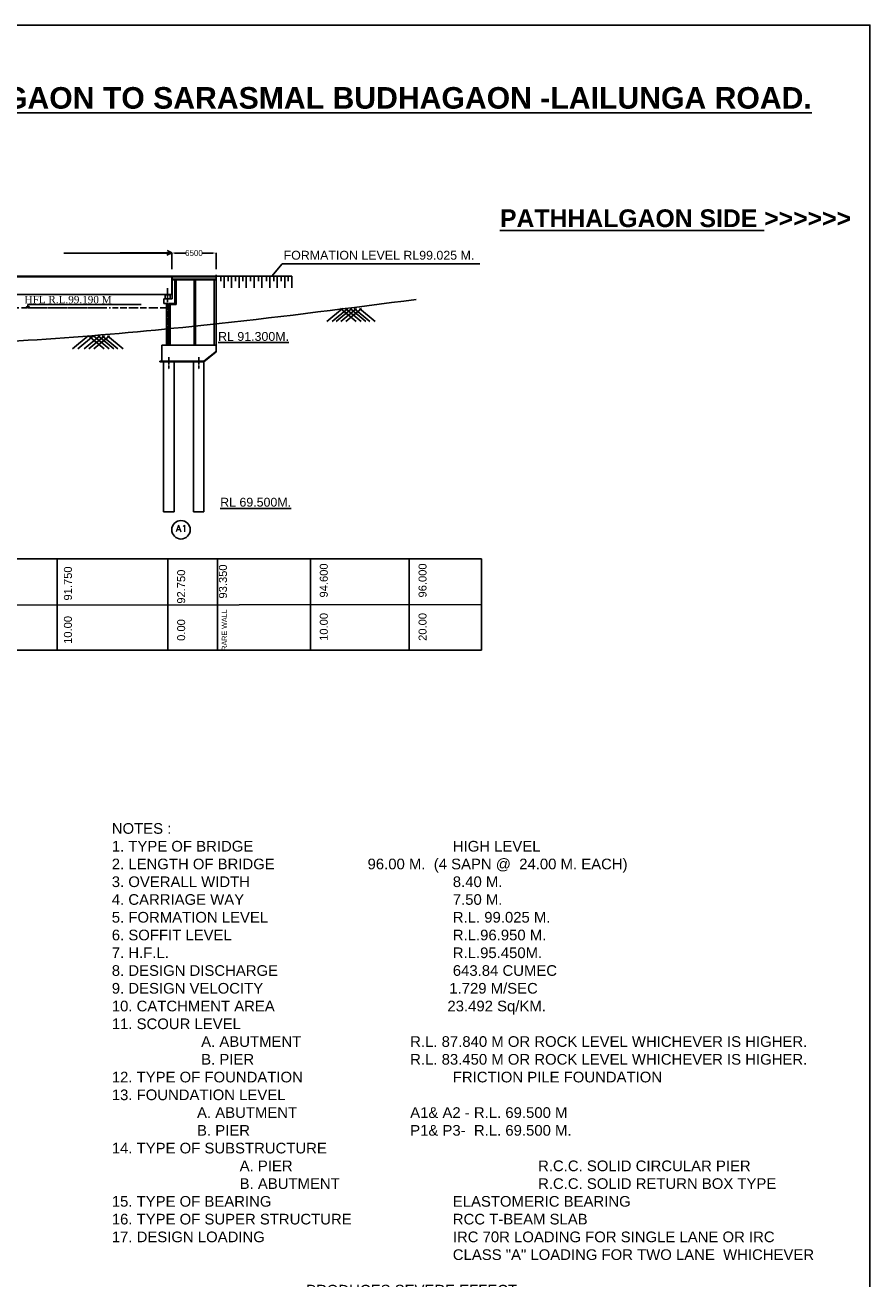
# Model space of a CAD drawing. Extents: x 629217 to 1787843, y 512199 to 1583660.
# Tile 10 of 10: x 859099 to 1007735, y 670880 to 891582. Entities that reach past the tile are written whole.
import ezdxf

# ---------------------------------------------------------------- set-up
doc = ezdxf.new("R2010")
doc.units = ezdxf.units.MI
doc.header["$MEASUREMENT"] = 0
doc.linetypes.add('BORDER2', pattern=[0.875, 0.25, -0.125, 0.25, -0.125, 0, -0.125])
doc.linetypes.add('CENTER2', pattern=[1.125, 0.75, -0.125, 0.125, -0.125])
doc.layers.add('GROUND_LVL', color=114, linetype='Continuous')
doc.layers.add('TEXT', color=3, linetype='Continuous')
doc.layers.add('STR', color=7, linetype='Continuous', lineweight=25)
doc.styles.add('ROMANT', font='romant.shx')
doc.styles.get("Standard").update_dxf_attribs({"font": 'arial.ttf', "height": 500})
doc.dimstyles.get("Standard").update_dxf_attribs({"dimscale": 0.507, "dimtxt": 500, "dimasz": 1000, "dimexe": 50, "dimexo": 25, "dimgap": 0.09, "dimtad": 0, "dimtoh": 1, "dimdec": 0, "dimzin": 0, "dimdsep": 46, "dimtxsty": 'Standard', "dimcen": 0.09, "dimclrd": 256, "dimclre": 256, "dimadec": 0, "dimazin": 0, "dimtfac": 1, "dimtdec": 0, "dimtix": 1, "dimtofl": 0, "dimtmove": 0, "dimatfit": 0, "dimfxl": 50, "dimtolj": 1, "dimtzin": 0, "dimlwd": -1, "dimlwe": -1, "dimarcsym": 0})

# ---------------------------------------------------------------- blocks, each defined once
blk = doc.blocks.new('*D146')
at = {"ltscale": 0.5, "transparency": 16777216}
for p, q in [((884904, 848620), (884904, 851479)), ((885411, 851453), (887311, 851453)), ((892200, 851453), (890300, 851453)), ((892707, 848640), (892707, 851479))]:
    blk.add_line(p, q, dxfattribs=at)
for points in [[(885411, 851538), (885411, 851369), (884904, 851453)], [(892200, 851538), (892200, 851369), (892707, 851453)]]:
    blk.add_solid(points, dxfattribs=at)
at = {"layer": 'Defpoints', "color": 0, "ltscale": 0.5, "transparency": 16777216}
for p in [(884904, 851453), (884904, 848608), (892707, 848627)]:
    blk.add_point(p, dxfattribs=at)
at = {"color": 0, "ltscale": 0.5, "transparency": 16777216, "insert": (888805, 851453), "char_height": 500, "attachment_point": 5}
blk.add_mtext('\\A1;{\\H2x;6500}', dxfattribs=at)

msp = doc.modelspace()

# ---------------------------------------------------------------- hatches: boundary and pattern name
at = {"ltscale": 10}
h = msp.add_hatch(dxfattribs=at)
h.set_pattern_fill('GRAVEL', color=0, scale=800, style=0)
h.set_pattern_definition([(311.9872, (1630633.06, 4662.425), (6399.9985857, -7200.0010733), [107.6288, -10655.2704]), (355.0303, (1630705.062, 4582.425), (-9600.0008412, 799.9930456), [184.6944, -18284.74]), (47.4896, (1630889.06, 4566.425), (-7999.9925747, -8800.006939), [130.2304, -12892.8256]), (272.7263, (1631201.062, 4366.425), (-799.9968142, 16000.000236), [168.1904, -16650.8464]), (247.1663, (1631209.062, 4198.425), (4000.0079243, 9599.9971294), [164.924, -16327.4984]), (182.7263, (1631145.062, 4046.425), (16000.000236, 799.9968142), [168.1904, -16650.8464]), (142.3058, (1630977.062, 4038.425), (10400.0058765, -7999.9923241), [222.4232, -22019.8792]), (107.7447, (1630801.062, 4174.425), (-5600.0086102, 17599.996985), [209.9904, -20789.0568]), (58.5704, (1630737.062, 4374.425), (6400.0065873, 10399.9960292), [168.76, -16707.2584]), (4.7636, (1630825.06, 4518.425), (-8800.000757, -799.993226), [192.6656, -9440.6104]), (317.6026, (1631017.062, 4534.425), (9600.00588086, -8799.9936656), [249.1584, -24666.7]), (41.1859, (1630409.06, 4358.425), (5600.0023574, 4799.9978507), [85.0408, -8419.0752]), (8.5308, (1630473.062, 4414.425), (-10399.9986279, -1600.006328), [161.7896, -16017.2088]), (315, (1630633.06, 4438.4), (9e-14, -800.00025), [113.1368, -1018.2336]), (336.8014, (1630689.06, 4534.42), (-3999.999785, 1600.00106), [60.9264, -6031.692]), (248.1986, (1630745.06, 4510.42), (799.999928, 2400.000218), [86.1624, -4221.9696]), (149.0362, (1630713.06, 4430.42), (-2399.998418, 1600.001987), [139.9432, -4524.8184]), (18.4349, (1630593.06, 4502.42), (-1600.00035, -799.99872), [101.1928, -2428.6296]), (163.6105, (1631209.06, 4510.425), (-8000.0017587, 2399.9941679), [141.76, -14034.276]), (109.6538, (1631073.06, 4550.425), (3199.996198, -8800.0017085), [118.9288, -11773.9264]), (246.8014, (1630593.06, 4662.42), (1600.00106, 3999.999785), [121.852, -5970.7664]), (196.3895, (1630545.06, 4550.425), (8000.0017587, 2399.9941679), [141.76, -14034.276]), (200.556, (1631209.06, 4014.425), (4000.001476, 1599.996797), [136.704, -6698.4992]), (245.2249, (1631081.06, 3966.425), (3999.9937514, 8800.0027375), [114.5424, -11339.7144]), (113.1986, (1630585.06, 3862.42), (-1600.00106, 3999.999785), [121.852, -5970.7664]), (162.646, (1630537.06, 3974.425), (10400.0016153, -3199.9956018), [134.1048, -13276.3392]), (110.556, (1630977.06, 3862.425), (1599.996797, -4000.001476), [68.352, -6766.8512]), (78.6901, (1630633.06, 3862.42), (799.998106, 3200.000602), [40.792, -4038.4232]), (14.0362, (1630641.06, 3902.42), (-2400.000437, -799.998446), [164.924, -3133.56]), (353.991, (1630801.062, 3942.425), (-7999.9998007, 799.999454), [152.84, -15131.1384]), (236.3099, (1630713.06, 4358.42), (800.001068, 1599.999646), [115.3776, -2769.0632]), (186.8428, (1630649.062, 4262.425), (-13599.9994924, -1600.0063983), [201.4352, -19942.0504]), (119.0546, (1630449.06, 4238.425), (3200.000022, -5600.0003077), [82.3648, -8154.1392]), (90, (1630409.1, 4310.4), (800, 800), [48, -752]), (59.7436, (1630817.06, 3966.425), (-3199.9959094, -5600.0019647), [111.1392, -11002.816]), (131.9872, (1630873.06, 4062.425), (-6399.9985857, 7200.0010733), [215.2576, -10547.6416]), (180, (1630729.1, 4222.4), (-800, 800), [208, -592]), (214.6952, (1630521.06, 4222.425), (7999.9954072, 5600.0068877), [126.4912, -12522.6192]), (285.9454, (1630417.06, 4150.42), (799.999911, -3200.000101), [116.4816, -5707.6064]), (332.354, (1630449.062, 4038.425), (15199.9966457, -8000.0061705), [189.652, -18775.5792]), (4.5739, (1630617.062, 3950.425), (10400.00044665, 799.9958409), [200.6392, -19863.2592])])
edge = h.paths.add_edge_path()
edge.add_line((885425.6, 845924.9), (885425.6, 846759.9))
edge.add_line((885425.6, 846759.9), (885678.1, 846759.9))
edge.add_line((885678.1, 846759.9), (885678.1, 845797.4))
edge.add_line((885678.1, 845797.4), (885678.1, 842382.4))
edge.add_line((885678.1, 842382.4), (884637.1, 842382.4))
edge.add_line((884637.1, 842382.4), (884634.4, 841603.2))
edge.add_spline(control_points=[(884634.4, 841603.2), (884547.1, 841600.7), (884459.8, 841598.2), (884372.6, 841595.6)], knot_values=[48171.1161033, 48171.1161033, 48171.1161033, 48171.1161033, 48433.08393625, 48433.08393625, 48433.08393625, 48433.08393625], degree=3, periodic=0)
edge.add_line((884372.6, 841595.6), (884372.6, 842594.7))
edge.add_line((884372.6, 842594.7), (885425.6, 842594.7))
edge.add_line((885425.6, 842594.7), (885425.6, 845924.9))
h.paths.add_polyline_path([(884368.2, 841294.4), (884633.3, 841294.4), (884634.4, 841603.2), (884633.3, 841603.1), (884632.3, 841603.1), (884631.3, 841603.1), (884630.3, 841603.1), (884629.2, 841603), (884628.2, 841603), (884627.2, 841603), (884626.2, 841602.9), (884625.2, 841602.9), (884624.1, 841602.9), (884623.1, 841602.8), (884622.1, 841602.8), (884621.1, 841602.8), (884620, 841602.8), (884619, 841602.7), (884618, 841602.7), (884617, 841602.7), (884616, 841602.6), (884614.9, 841602.6), (884613.9, 841602.6), (884612.9, 841602.6), (884611.9, 841602.5), (884610.8, 841602.5), (884609.8, 841602.5), (884608.8, 841602.4), (884607.8, 841602.4), (884606.7, 841602.4), (884605.7, 841602.3), (884604.7, 841602.3), (884603.7, 841602.3), (884602.7, 841602.3), (884601.6, 841602.2), (884600.6, 841602.2), (884599.6, 841602.2), (884598.6, 841602.1), (884597.5, 841602.1), (884596.5, 841602.1), (884595.5, 841602.1), (884594.5, 841602), (884593.5, 841602), (884592.4, 841602), (884591.4, 841601.9), (884590.4, 841601.9), (884589.4, 841601.9), (884588.3, 841601.8), (884587.3, 841601.8), (884586.3, 841601.8), (884585.3, 841601.8), (884584.2, 841601.7), (884583.2, 841601.7), (884582.2, 841601.7), (884581.2, 841601.6), (884580.2, 841601.6), (884579.1, 841601.6), (884578.1, 841601.6), (884577.1, 841601.5), (884576.1, 841601.5), (884575, 841601.5), (884574, 841601.4), (884573, 841601.4), (884572, 841601.4), (884571, 841601.4), (884569.9, 841601.3), (884568.9, 841601.3), (884567.9, 841601.3), (884566.9, 841601.2), (884565.8, 841601.2), (884564.8, 841601.2), (884563.8, 841601.1), (884562.8, 841601.1), (884561.8, 841601.1), (884560.7, 841601.1), (884559.7, 841601), (884558.7, 841601), (884557.7, 841601), (884556.6, 841600.9), (884555.6, 841600.9), (884554.6, 841600.9), (884553.6, 841600.9), (884552.5, 841600.8), (884551.5, 841600.8), (884550.5, 841600.8), (884549.5, 841600.7), (884548.5, 841600.7), (884547.4, 841600.7), (884546.4, 841600.6), (884545.4, 841600.6), (884544.4, 841600.6), (884543.3, 841600.6), (884542.3, 841600.5), (884541.3, 841600.5), (884540.3, 841600.5), (884539.3, 841600.4), (884538.2, 841600.4), (884537.2, 841600.4), (884536.2, 841600.4), (884535.2, 841600.3), (884534.1, 841600.3), (884533.1, 841600.3), (884532.1, 841600.2), (884531.1, 841600.2), (884530.1, 841600.2), (884529, 841600.1), (884528, 841600.1), (884527, 841600.1), (884526, 841600.1), (884524.9, 841600), (884523.9, 841600), (884522.9, 841600), (884521.9, 841599.9), (884520.8, 841599.9), (884519.8, 841599.9), (884518.8, 841599.9), (884517.8, 841599.8), (884516.8, 841599.8), (884515.7, 841599.8), (884514.7, 841599.7), (884513.7, 841599.7), (884512.7, 841599.7), (884511.6, 841599.6), (884510.6, 841599.6), (884509.6, 841599.6), (884508.6, 841599.6), (884507.6, 841599.5), (884506.5, 841599.5), (884505.5, 841599.5), (884504.5, 841599.4), (884503.5, 841599.4), (884502.4, 841599.4), (884501.4, 841599.4), (884500.4, 841599.3), (884499.4, 841599.3), (884498.3, 841599.3), (884497.3, 841599.2), (884496.3, 841599.2), (884495.3, 841599.2), (884494.3, 841599.1), (884493.2, 841599.1), (884492.2, 841599.1), (884491.2, 841599.1), (884490.2, 841599), (884489.1, 841599), (884488.1, 841599), (884487.1, 841598.9), (884486.1, 841598.9), (884485.1, 841598.9), (884484, 841598.9), (884483, 841598.8), (884482, 841598.8), (884481, 841598.8), (884479.9, 841598.7), (884478.9, 841598.7), (884477.9, 841598.7), (884476.9, 841598.6), (884475.9, 841598.6), (884474.8, 841598.6), (884473.8, 841598.6), (884472.8, 841598.5), (884471.8, 841598.5), (884470.7, 841598.5), (884469.7, 841598.4), (884468.7, 841598.4), (884467.7, 841598.4), (884466.6, 841598.3), (884465.6, 841598.3), (884464.6, 841598.3), (884463.6, 841598.3), (884462.6, 841598.2), (884461.5, 841598.2), (884460.5, 841598.2), (884459.5, 841598.1), (884458.5, 841598.1), (884457.4, 841598.1), (884456.4, 841598.1), (884455.4, 841598), (884454.4, 841598), (884453.4, 841598), (884452.3, 841597.9), (884451.3, 841597.9), (884450.3, 841597.9), (884449.3, 841597.8), (884448.2, 841597.8), (884447.2, 841597.8), (884446.2, 841597.8), (884445.2, 841597.7), (884444.1, 841597.7), (884443.1, 841597.7), (884442.1, 841597.6), (884441.1, 841597.6), (884440.1, 841597.6), (884439, 841597.6), (884438, 841597.5), (884437, 841597.5), (884436, 841597.5), (884434.9, 841597.4), (884433.9, 841597.4), (884432.9, 841597.4), (884431.9, 841597.3), (884430.9, 841597.3), (884429.8, 841597.3), (884428.8, 841597.3), (884427.8, 841597.2), (884426.8, 841597.2), (884425.7, 841597.2), (884424.7, 841597.1), (884423.7, 841597.1), (884422.7, 841597.1), (884421.7, 841597.1), (884420.6, 841597), (884419.6, 841597), (884418.6, 841597), (884417.6, 841596.9), (884416.5, 841596.9), (884415.5, 841596.9), (884414.5, 841596.8), (884413.5, 841596.8), (884412.4, 841596.8), (884411.4, 841596.8), (884410.4, 841596.7), (884409.4, 841596.7), (884408.4, 841596.7), (884407.3, 841596.6), (884406.3, 841596.6), (884405.3, 841596.6), (884404.3, 841596.6), (884403.2, 841596.5), (884402.2, 841596.5), (884401.2, 841596.5), (884400.2, 841596.4), (884399.2, 841596.4), (884398.1, 841596.4), (884397.1, 841596.3), (884396.1, 841596.3), (884395.1, 841596.3), (884394, 841596.3), (884393, 841596.2), (884392, 841596.2), (884391, 841596.2), (884390, 841596.1), (884388.9, 841596.1), (884387.9, 841596.1), (884386.9, 841596), (884385.9, 841596), (884384.8, 841596), (884383.8, 841596), (884382.8, 841595.9), (884381.8, 841595.9), (884380.7, 841595.9), (884379.7, 841595.8), (884378.7, 841595.8), (884377.7, 841595.8), (884376.7, 841595.8), (884375.6, 841595.7), (884374.6, 841595.7), (884373.6, 841595.7), (884372.6, 841595.6), (884372.6, 841595.6), (884372.5, 841595.6), (884372.5, 841595.6), (884372.5, 841595.6), (884372.5, 841595.6), (884372.5, 841595.6), (884372.5, 841595.6), (884372.5, 841595.6), (884372.4, 841595.6), (884372.4, 841595.6), (884372.4, 841595.6), (884372.4, 841595.6), (884372.4, 841595.6), (884372.4, 841595.6), (884372.4, 841595.6), (884372.3, 841595.6), (884372.3, 841595.6), (884372.3, 841595.6), (884372.3, 841595.6), (884372.3, 841595.6), (884372.3, 841595.6), (884372.3, 841595.6), (884372.3, 841595.6), (884372.2, 841595.6), (884372.2, 841595.6), (884372.2, 841595.6), (884372.2, 841595.6), (884372.2, 841595.6), (884372.2, 841595.6), (884372.2, 841595.6), (884372.1, 841595.6), (884372.1, 841595.6), (884372.1, 841595.6), (884372.1, 841595.6), (884372.1, 841595.6), (884372.1, 841595.6), (884372.1, 841595.6), (884372.1, 841595.6), (884372, 841595.6), (884372, 841595.6), (884372, 841595.6), (884372, 841595.6), (884372, 841595.6), (884372, 841595.6), (884372, 841595.6), (884372, 841595.6), (884371.9, 841595.6), (884371.9, 841595.6), (884371.9, 841595.6), (884371.9, 841595.6), (884371.9, 841595.6), (884371.9, 841595.6), (884371.8, 841595.6), (884371.8, 841595.6), (884371.8, 841595.6), (884371.8, 841595.6), (884371.8, 841595.6), (884371.8, 841595.6), (884371.8, 841595.6), (884371.7, 841595.6), (884371.7, 841595.6), (884371.7, 841595.6), (884371.7, 841595.6), (884371.7, 841595.6), (884371.7, 841595.6), (884371.7, 841595.6), (884371.7, 841595.6), (884371.6, 841595.6), (884371.6, 841595.6), (884371.6, 841595.6), (884371.6, 841595.6), (884371.6, 841595.6), (884371.6, 841595.6), (884371.6, 841595.6), (884371.6, 841595.6), (884371.5, 841595.6), (884371.5, 841595.6), (884371.5, 841595.6), (884371.5, 841595.6), (884371.5, 841595.6), (884371.5, 841595.6), (884371.5, 841595.6), (884371.4, 841595.6), (884371.4, 841595.6), (884371.4, 841595.6), (884371.4, 841595.6), (884371.4, 841595.6), (884371.4, 841595.6), (884371.4, 841595.6), (884371.3, 841595.6), (884371.3, 841595.6), (884371.3, 841595.6), (884371.3, 841595.6), (884371.3, 841595.6), (884371.3, 841595.6), (884371.2, 841595.6), (884371.2, 841595.6), (884371.2, 841595.6), (884371.2, 841595.6), (884371.2, 841595.6), (884371.2, 841595.6), (884371.2, 841595.6), (884371.1, 841595.6), (884371.1, 841595.6), (884371.1, 841595.6), (884371.1, 841595.6), (884371.1, 841595.6), (884371.1, 841595.6), (884371.1, 841595.6), (884371, 841595.6), (884371, 841595.6), (884371, 841595.6), (884371, 841595.6), (884371, 841595.6), (884371, 841595.6), (884370.9, 841595.6), (884370.9, 841595.6), (884370.9, 841595.6), (884370.9, 841595.6), (884370.9, 841595.6), (884370.9, 841595.6), (884370.9, 841595.6), (884370.8, 841595.6), (884370.8, 841595.6), (884370.8, 841595.6), (884370.8, 841595.6), (884370.8, 841595.6), (884370.8, 841595.6), (884370.8, 841595.6), (884370.8, 841595.6), (884370.7, 841595.6), (884370.7, 841595.6), (884370.7, 841595.6), (884370.7, 841595.6), (884370.7, 841595.6), (884370.7, 841595.6), (884370.7, 841595.6), (884370.7, 841595.6), (884370.6, 841595.6), (884370.6, 841595.6), (884370.6, 841595.6), (884370.6, 841595.6), (884370.6, 841595.6), (884370.6, 841595.6), (884370.5, 841595.6), (884370.5, 841595.6), (884370.5, 841595.6), (884370.5, 841595.6), (884370.5, 841595.6), (884370.5, 841595.6), (884370.5, 841595.6), (884370.5, 841595.6), (884370.4, 841595.6), (884370.4, 841595.6), (884370.4, 841595.6), (884370.4, 841595.6), (884370.4, 841595.6), (884370.4, 841595.6), (884370.4, 841595.6), (884370.3, 841595.6), (884370.3, 841595.6), (884370.3, 841595.6), (884370.3, 841595.6), (884370.3, 841595.6), (884370.3, 841595.6), (884370.3, 841595.6), (884370.3, 841595.6), (884370.2, 841595.6), (884370.2, 841595.6), (884370.2, 841595.6), (884370.2, 841595.6), (884370.2, 841595.6), (884370.2, 841595.6), (884370.2, 841595.6), (884370.1, 841595.6), (884370.1, 841595.6), (884370.1, 841595.6), (884370.1, 841595.6), (884370.1, 841595.6), (884370.1, 841595.6), (884370.1, 841595.6), (884370.1, 841595.6), (884370, 841595.6), (884370, 841595.6), (884370, 841595.6), (884370, 841595.6), (884370, 841595.6), (884370, 841595.6), (884370, 841595.6), (884370, 841595.6), (884369.9, 841595.6), (884369.9, 841595.6), (884369.9, 841595.6), (884369.9, 841595.6), (884369.9, 841595.6), (884369.9, 841595.6), (884369.8, 841595.6), (884369.8, 841595.6), (884369.8, 841595.6), (884369.8, 841595.6), (884369.8, 841595.6), (884369.8, 841595.6), (884369.8, 841595.6), (884369.7, 841595.6), (884369.7, 841595.6), (884369.7, 841595.6), (884369.7, 841595.6), (884369.7, 841595.6), (884369.7, 841595.6), (884369.7, 841595.6), (884369.6, 841595.6), (884369.6, 841595.6), (884369.6, 841595.6), (884369.6, 841595.6), (884369.6, 841595.5), (884369.6, 841595.5), (884369.6, 841595.5), (884369.5, 841595.5), (884369.5, 841595.5), (884369.5, 841595.5), (884369.5, 841595.5), (884369.5, 841595.5), (884369.5, 841595.5), (884369.5, 841595.5), (884369.5, 841595.5), (884369.4, 841595.5), (884369.4, 841595.5), (884369.4, 841595.5), (884369.4, 841595.5), (884369.4, 841595.5), (884369.4, 841595.5), (884369.4, 841595.5), (884369.4, 841595.5), (884369.3, 841595.5), (884369.3, 841595.5), (884369.3, 841595.5), (884369.3, 841595.5), (884369.3, 841595.5), (884369.3, 841595.5), (884369.3, 841595.5), (884369.2, 841595.5), (884369.2, 841595.5)])
h.paths.add_polyline_path([(884626.5, 839341.9), (884361.7, 839341.9), (884360.9, 839089.4), (884625.6, 839089.4)])
h = msp.add_hatch(dxfattribs=at)
h.set_pattern_fill('GRAVEL', color=3, scale=800, style=0)
h.set_pattern_definition([(228.0128, (576, 800), (-6399.9985857, -7200.0010733), [107.6288, -10655.2704]), (184.9697, (504, 720), (9600.0008412, 799.9930456), [184.6944, -18284.74]), (132.5104, (320, 704), (7999.9925747, -8800.006939), [130.2304, -12892.8256]), (267.2737, (8, 504), (799.9968142, 16000.000236), [168.1904, -16650.8464]), (292.8337, (0, 336), (-4000.0079243, 9599.9971294), [164.924, -16327.4984]), (357.2737, (64, 184), (-16000.000236, 799.9968142), [168.1904, -16650.8464]), (37.6942, (232, 176), (-10400.0058765, -7999.9923241), [222.4232, -22019.8792]), (72.2553, (408, 312), (5600.0086102, 17599.996985), [209.9904, -20789.0568]), (121.4296, (472, 512), (-6400.0065873, 10399.9960292), [168.76, -16707.2584]), (175.2364, (384, 656), (8800.000757, -799.993226), [192.6656, -9440.6104]), (222.3974, (192, 672), (-9600.00588086, -8799.9936656), [249.1584, -24666.7]), (138.8141, (800, 496), (-5600.0023574, 4799.9978507), [85.0408, -8419.0752]), (171.4692, (736, 552), (10399.9986279, -1600.006328), [161.7896, -16017.2088]), (225, (576, 576), (-9e-14, -800.00025), [113.1368, -1018.2336]), (203.1986, (520, 672), (3999.9997845, 1600.00106), [60.9264, -6031.692]), (291.8014, (464, 648), (-799.999928, 2400.000218), [86.1624, -4221.9696]), (30.9638, (496, 568), (2399.998418, 1600.001987), [139.9432, -4524.8184]), (161.5651, (616, 640), (1600.00035, -799.99872), [101.1928, -2428.6296]), (16.3895, (0, 648), (8000.0017587, 2399.9941679), [141.76, -14034.276]), (70.3462, (136, 688), (-3199.996198, -8800.0017085), [118.9288, -11773.9264]), (293.1986, (616, 800), (-1600.00106, 3999.9997845), [121.852, -5970.7664]), (343.6105, (664, 688), (-8000.0017587, 2399.9941679), [141.76, -14034.276]), (339.444, (0, 152), (-4000.0014756, 1599.996797), [136.704, -6698.4992]), (294.7751, (128, 104), (-3999.9937514, 8800.0027375), [114.5424, -11339.7144]), (66.8014, (624, 0), (1600.00106, 3999.9997845), [121.852, -5970.7664]), (17.354, (672, 112), (-10400.0016153, -3199.9956018), [134.1048, -13276.3392]), (69.444, (232, 0), (-1599.996797, -4000.0014756), [68.352, -6766.8512]), (101.3099, (576, 0), (-799.998106, 3200.000602), [40.792, -4038.4232]), (165.9638, (568, 40), (2400.000437, -799.998446), [164.924, -3133.56]), (186.009, (408, 80), (7999.9998007, 799.999454), [152.84, -15131.1384]), (303.6901, (496, 496), (-800.001068, 1599.999646), [115.3776, -2769.0632]), (353.1572, (560, 400), (13599.9994924, -1600.0063983), [201.4352, -19942.0504]), (60.9454, (760, 376), (-3200.000022, -5600.0003077), [82.3648, -8154.1392]), (90, (800, 448), (-800, 800), [48, -752]), (120.2564, (392, 104), (3199.9959094, -5600.0019647), [111.1392, -11002.816]), (48.0128, (336, 200), (6399.9985857, 7200.0010733), [215.2576, -10547.6416]), (0, (480, 360), (800, 800), [208, -592]), (325.3048, (688, 360), (-7999.9954072, 5600.0068877), [126.4912, -12522.6192]), (254.0546, (792, 288), (-799.999911, -3200.000101), [116.4816, -5707.6064]), (207.646, (760, 176), (-15199.9966457, -8000.0061705), [189.652, -18775.5792]), (175.4261, (592, 88), (-10400.00044665, 799.9958409), [200.6392, -19863.2592])])
h.paths.add_polyline_path([(884637.1, 842382.4), (885678.1, 842382.4), (885678.1, 845797.4), (885678.1, 846759.9), (885425.6, 846759.9), (885425.6, 845924.9), (885425.6, 842594.7), (884372.6, 842594.7), (884372.6, 839171.8), (884372.6, 835227), (884619.1, 835227), (884637.1, 835227)])

# ---------------------------------------------------------------- linework, layer by layer
at = {"color": 0, "ltscale": 0.5}
for p, q in [((884808.2, 851434.4), (865940.2, 851434.4)), ((875855.6, 851471.2), (884904.1, 851478.8)), ((875855.6, 851469.2), (884885.4, 851470.2)), ((884904.1, 851478.8), (884051.3, 851084)), ((884934.7, 851463.9), (884081.9, 851878.7)), ((884926.4, 847391.3), (832071.5, 847391.3)), ((832071.5, 847273.8), (884926.4, 847273.8)), ((884926.4, 847391.3), (869390.8, 847391.3)), ((869390.8, 847273.8), (884926.4, 847273.8)), ((884926.4, 847391.7), (875720, 847391.7)), ((875855.6, 847391.3), (884926.4, 847391.3)), ((884926.4, 847273.8), (875855.6, 847273.8)), ((876594.6, 847391.3), (884926.4, 847391.3)), ((884926.4, 847273.8), (876594.6, 847273.8)), ((892757.6, 847391.7), (881969.1, 847391.7)), ((881969.1, 847391.3), (884926.4, 847391.3)), ((884926.4, 847273.8), (881969.1, 847273.8)), ((884926.4, 847391.7), (884177.6, 847391.7)), ((884926.4, 847391.7), (884926.4, 845679.6)), ((884926.4, 845679.6), (884926.4, 844154.7)), ((892757.6, 847391.7), (884957.6, 847391.7)), ((884957.6, 845679.6), (884957.6, 847391.7)), ((884957.6, 847391.7), (892757.6, 847391.7)), ((884957.6, 847274.7), (892367.6, 847274.7)), ((884957.6, 847274.7), (892739.6, 847274.7)), ((892739.6, 846884.7), (884957.6, 846884.7)), ((888873.6, 846759.9), (884957.6, 846759.9)), ((884957.6, 843374.7), (884957.6, 845679.6)), ((884957.6, 845605), (884957.6, 845488)), ((885425.6, 845679.6), (885425.6, 845924.9)), ((885425.6, 843374.7), (885425.6, 845679.6)), ((885678.1, 845797.4), (885678.1, 842382.4)), ((892757.6, 847391.7), (888857.6, 847391.7)), ((892739.6, 846759.9), (889097.6, 846759.9)), ((891969.6, 847391.7), (892757.6, 847391.7)), ((892757.6, 847391.7), (891969.6, 847391.7)), ((892757.6, 847391.7), (891969.6, 847391.7)), ((892190.1, 846884.7), (891969.6, 846884.7)), ((892050.5, 846759.9), (891969.6, 846759.9)), ((892367.6, 846759.9), (892367.6, 835227)), ((892757.6, 847391.7), (906010.1, 847391.7)), ((893540.6, 847391.7), (893540.6, 846524.9)), ((894140.6, 847391.7), (894140.6, 845325.9)), ((894807.6, 847391.7), (894807.6, 846524.9)), ((895407.6, 847391.7), (895407.6, 845325.9)), ((896141.1, 847391.7), (896141.1, 846524.9)), ((896741.1, 847391.7), (896741.1, 845325.9)), ((897408.1, 847391.7), (897408.1, 846524.9)), ((898008.1, 847391.7), (898008.1, 845325.9)), ((898783.8, 847391.7), (898783.8, 846524.9)), ((899383.8, 847391.7), (899383.8, 845325.9)), ((900175.6, 847391.7), (900175.6, 846524.9)), ((900775.6, 847391.7), (900775.6, 845325.9)), ((901542.6, 847391.7), (901542.6, 846524.9)), ((902142.6, 847391.7), (902142.6, 845325.9)), ((902843.1, 847391.7), (902843.1, 846524.9)), ((903443.1, 847391.7), (903443.1, 845325.9)), ((904176.6, 847391.7), (904176.6, 846524.9)), ((904776.6, 847391.7), (904776.6, 845325.9)), ((905410.1, 847391.7), (905410.1, 846524.9)), ((906010.1, 847391.7), (906010.1, 845325.9)), ((869390.8, 844154.7), (872597.5, 844154.7)), ((879687.1, 844154.7), (876594.6, 844154.7)), ((881969.1, 844154.7), (877276.6, 844154.7)), ((882984.2, 844154.7), (881969.1, 844154.7)), ((884177.6, 844154.7), (882106.4, 844154.7)), ((882984.2, 844154.7), (883740.8, 844154.7)), ((884177.6, 843374.7), (883514.6, 843374.7)), ((883514.6, 843374.7), (883514.6, 842594.7)), ((883709.6, 843374.7), (884957.6, 843374.7)), ((883740.8, 844154.7), (884021.6, 844154.7)), ((883748.6, 843374.7), (883748.6, 844093.8)), ((884606.6, 844093.8), (883748.6, 844093.8)), ((883889, 844154.7), (883889, 844093.8)), ((884645.6, 844154.7), (884021.6, 844154.7)), ((884466.2, 844093.8), (884466.2, 844154.7)), ((884606.6, 843374.7), (884606.6, 844093.8)), ((884645.6, 844154.7), (884926.4, 844154.7)), ((885425.6, 842594.7), (885425.6, 843374.7)), ((892367.6, 845098), (892367.6, 844973.2)), ((883514.6, 842594.7), (883982.6, 842594.7)), ((883982.6, 835227), (883982.6, 842594.7)), ((884372.6, 839171.8), (884372.6, 842594.7)), ((884372.6, 842594.7), (885425.6, 842594.7)), ((885678.1, 842382.4), (884637.1, 842382.4)), ((884637.1, 842382.4), (884637.1, 835227)), ((884637.1, 840670.8), (884637.1, 840657.7)), ((883982.6, 835227), (883982.6, 835479.5)), ((892367.6, 835479.5), (892367.6, 835227)), ((882806.1, 832419), (886382.6, 832419)), ((886733.6, 832294.2), (882806.1, 832294.2)), ((883438.1, 832294.2), (883438.1, 805920.8)), ((885212.6, 832419), (886382.6, 832419)), ((885310.1, 832294.2), (885310.1, 805920.8)), ((888703.1, 832294.2), (888703.1, 805920.8)), ((890575.1, 832294.2), (890575.1, 805920.8))]:
    msp.add_line(p, q, dxfattribs=at)
at = {"color": 0, "ltscale": 10}
for p, q in [((892739.6, 835227), (892739.6, 847647.9)), ((885425.6, 845924.9), (885425.6, 846759.9)), ((885425.6, 845924.9), (885425.6, 842594.7)), ((885678.1, 845797.4), (885678.1, 846759.9)), ((885678.1, 842382.4), (885678.1, 845797.4)), ((886304.6, 846759.9), (886077.1, 846759.9)), ((888873.6, 846884.7), (888873.6, 835227)), ((889097.6, 835227), (889097.6, 846884.7)), ((889097.6, 846759.9), (889097.6, 835227)), ((892367.6, 847274.7), (892367.6, 847391.7)), ((892367.6, 846759.9), (892367.6, 846884.7)), ((872597.5, 844154.7), (838462.2, 844154.7)), ((884177.6, 844154.7), (838462.2, 844154.7)), ((869390.8, 844154.7), (872597.5, 844154.7)), ((875855.6, 844154.7), (884177.6, 844154.7)), ((859592, 841809.5), (859324.5, 842082.9)), ((859592, 841809.5), (859592, 842426.4)), ((859592, 842426.4), (879502.5, 842426.4)), ((859592, 841809.5), (859870.5, 842090.9)), ((885425.6, 842594.7), (884372.6, 842594.7)), ((884637.1, 841332), (884619.1, 841327.2)), ((884637.1, 842382.4), (885678.1, 842382.4)), ((883164.6, 835227), (892739.6, 835227)), ((883164.6, 832419), (883164.6, 835227)), ((884354.6, 835227), (884619.1, 835227)), ((888873.6, 835479.5), (888873.6, 835227)), ((889097.6, 835227), (889097.6, 835479.5)), ((889097.6, 835479.5), (889097.6, 835227)), ((892739.6, 835227), (892739.6, 835479.5)), ((892739.6, 834057), (892739.6, 835227)), ((882806.1, 832419), (882806.1, 832294.2)), ((886382.6, 832419), (886733.6, 832419)), ((886733.6, 832419), (890575.1, 832419)), ((890575.1, 832294.2), (886733.6, 832294.2)), ((890575.1, 832419), (892757.6, 834185.9)), ((892739.6, 834057), (890575.1, 832294.2)), ((890575.1, 832294.2), (890575.1, 832419)), ((890575.1, 811354.9), (890575.1, 832294.2)), ((883438.1, 805920.8), (885310.1, 805920.8)), ((888703.1, 805920.8), (890575.1, 805920.8))]:
    msp.add_line(p, q, dxfattribs=at)
at = {"color": 0, "linetype": 'CENTER2', "ltscale": 600}
for p in [(884177.6, 845256.4), (884177.6, 835479.5)]:
    msp.add_line(p, (884177.6, 835227), dxfattribs=at)
at = {"color": 5, "linetype": 'BORDER2', "ltscale": 4000}
for p, q in [((883982.6, 841810.9), (832071.5, 841808)), ((872597.5, 841811.3), (859593, 841810.6)), ((875855.6, 841805.4), (883982.6, 841804.9))]:
    msp.add_line(p, q, dxfattribs=at)
at = {"color": 3, "ltscale": 10}
msp.add_line((884372.6, 839171.8), (884372.6, 835227), dxfattribs=at)
at = {"color": 0, "linetype": 'CENTER2', "ltscale": 0.5}
for p, q in [((884374.1, 831019.7), (884374.1, 833155.3)), ((889639.1, 831019.7), (889639.1, 833155.3))]:
    msp.add_line(p, q, dxfattribs=at)
at = {"ltscale": 0.5}
for p, q in [((725285.2, 797602.5), (932701.5, 797605.6)), ((877204.1, 797604.8), (864724.1, 797604.6)), ((864724.1, 797604.6), (864724.1, 781532.8)), ((884191.3, 781532.8), (884191.3, 797605.3)), ((884191.3, 797604.8), (884191.3, 781532.8)), ((892940.3, 797570), (892940.3, 781498)), ((909284.9, 781532.8), (909284.9, 797605.3)), ((909284.9, 797604.8), (909284.9, 781532.8)), ((926664, 781532.8), (926664, 797605.3)), ((926664, 797604.8), (926664, 781532.8)), ((932701.5, 797605.6), (939425.5, 797605.7)), ((725285.2, 789353.3), (939425.5, 789576.2)), ((725285.2, 781532.8), (932669, 781532.8)), ((864724.1, 781532.8), (849124.1, 781532.8)), ((877204.1, 781532.8), (879838.5, 781532.8)), ((879838.5, 781532.8), (911038.5, 781532.8)), ((911038.5, 781532.8), (939425.5, 781532.8)), ((917069, 781532.8), (932669, 781532.8)), ((932669, 781532.8), (939425.5, 781532.8))]:
    msp.add_line(p, q, dxfattribs=at)
at = {"ltscale": 10}
for p, q in [((865141.3, 797604.6), (846091.3, 797604.6)), ((884191.3, 797604.8), (864724.1, 797604.6)), ((939425.5, 781532.8), (939425.5, 797605.7))]:
    msp.add_line(p, q, dxfattribs=at)
msp.add_lwpolyline([(1007734.7, 512199), (629217, 512199), (629217, 891582.5), (1007734.7, 891582.5)], close=True, dxfattribs=at)
at = {"color": 12, "ltscale": 10}
msp.add_spline([(673625.5, 844562.5), (702310.5, 838375.5), (750509, 835767), (796256.9, 834987), (841972.2, 835227), (893237.5, 839039), (927903, 843294.5)], degree=3, dxfattribs=at)
at = {"layer": 'GROUND_LVL', "color": 0, "ltscale": 0.5}
for p, q in [((914960.6, 841693), (912207.4, 839423.2)), ((915880.6, 841693), (913127.4, 839423.2)), ((916604.2, 841693), (913851.1, 839423.2)), ((914574.2, 841693), (917327.4, 839423.2)), ((917418.3, 841693), (914665.1, 839423.2)), ((915459.4, 841693), (918212.5, 839423.2)), ((918303.4, 841693), (915550.3, 839423.2)), ((916273.4, 841693), (919026.6, 839423.2)), ((916997.1, 841693), (919750.2, 839423.2)), ((917917.1, 841693), (920670.3, 839423.2)), ((870209.7, 836861.1), (867456.6, 834591.2)), ((871129.8, 836861.1), (868376.6, 834591.2)), ((872274.6, 836861.1), (869521.5, 834591.2)), ((870244.6, 836861.1), (872997.8, 834591.2)), ((873088.7, 836861.1), (870335.5, 834591.2)), ((871129.8, 836861.1), (873882.9, 834591.2)), ((873973.8, 836861.1), (871220.7, 834591.2)), ((871943.8, 836861.1), (874697, 834591.2)), ((872667.4, 836861.1), (875420.6, 834591.2)), ((873587.5, 836861.1), (876340.6, 834591.2))]:
    msp.add_line(p, q, dxfattribs=at)
at = {"layer": 'STR', "color": 0, "ltscale": 0.5}
msp.add_circle((886528.5, 802743.5), 1625.1, dxfattribs=at)

# ---------------------------------------------------------------- texts
at = {"color": 0, "ltscale": 0.5}
for s, insert, char_height, width, attachment_point in [('{\\fArial|b1|i0|c0|p34;\\LG.A.D FOR CONST. OF H.L. BRIDGE ACROSS AAMAJHARIYA NALA ON PATHHALGAON TO SARASMAL BUDHAGAON -LAILUNGA ROAD.}', (822058.4, 880667.7), 3800, 489100.805, 2), ('{\\fArial|b1|i0|c0|p34;\\LPATHHALGAON SIDE\\l >>>>>>}', (942649.3, 859143.1), 3120, 65684.673, 1), ('{\\fTimes New Roman|b0|i0|c186|p18;HFL R.L.99.190 M}', (858998.5, 843908.5), 1300, 18235.28, 1), ('NOTES :\\P1. TYPE OF BRIDGE ^I^I^I^I^IHIGH LEVEL  \\P2. LENGTH OF BRIDGE^I^I^I96.00 M.  (4 SAPN @  24.00 M. EACH)\\P3. OVERALL WIDTH  ^I^I^I^I^I8.40 M.\\P4. CARRIAGE WAY^I^I^I^I^I7.50 M.\\P5. FORMATION LEVEL^I^I^I^I^IR.L. 99.025 M.\\P6. SOFFIT LEVEL^I^I^I^I^I^IR.L.96.950 M.^I^I^I^I\\P7. H.F.L.^I^I^I^I^I^I^IR.L.95.450M.\\P8. DESIGN DISCHARGE                                         ^I643.84 CUMEC\\P9. DESIGN VELOCITY                                             1.729 M/SEC  \\P10. CATCHMENT AREA^I^I^I^I         23.492 Sq/KM.\\P11. SCOUR LEVEL^I^I^I^I^I^I\\P ^I^I A. ABUTMENT^I^I^IR.L. 87.840 M OR ROCK LEVEL WHICHEVER IS HIGHER.\\P^I^I B. PIER^I^I^I^IR.L. 83.450 M OR ROCK LEVEL WHICHEVER IS HIGHER.^I^I ^I^I\\P12. TYPE OF FOUNDATION^I^I^I^IFRICTION PILE FOUNDATION\\P13. FOUNDATION LEVEL^I^I^I^I\\P^I^IA. ABUTMENT^I^I^IA1& A2 - R.L. 69.500 M\\P^I^IB. PIER^I^I^I^IP1& P3-  R.L. 69.500 M.^I^I ^I^I\\P14. TYPE OF SUBSTRUCTURE\\P^I^I ^IA. PIER^I^I^I^I^I^IR.C.C. SOLID CIRCULAR PIER\\P^I^I ^IB. ABUTMENT^I^I          ^I^I^IR.C.C. SOLID RETURN BOX TYPE\\P15. TYPE OF BEARING^I^I^I^I^IELASTOMERIC BEARING\\P16. TYPE OF SUPER STRUCTURE^I^I^IRCC T-BEAM SLAB\\P17. DESIGN LOADING^I^I^I^I^IIRC 70R LOADING FOR SINGLE LANE OR IRC \\P                                                      ^I^I^ICLASS "A" LOADING FOR TWO LANE  WHICHEVER\\P^I^I^I^I^I^I^I^I^I^I^I^I ^I^I^I^I^I^I^I^I                                                              PRODUCES SEVERE EFFECT.\\P18. EXPANSION JOINT^I^I^I^I^ISTRIP SEAL EXPANSION JOINT\\P19. APPROACH SLAB^I^I^I^I^ISTRUCTURAL APPROACH SLAB\\P20. KERB i/c PAINTING & DRAINAGE SPOUT NAME PLATE AS PER STANDARD DRAWING OF MORT&H\\P21. S.B.C.^I^I^I^I^I^I^I30 T/M²\\P22. L.W.L.^I^I^I^I^I^I^IR.L. 89.500 M\\P23. L.B.L.^I^I^I^I^I^I^IR.L. 89.320 M\\P24. WEARING COAT^I^I^I^I^I75MM THICK R.C.C. WEARING COAT AS PER\\P^I ^I^I^I^I^I^I^I^ISTD. DRG.\\P25. RAILING^I^I^I^I^I^I^IR.C.C. CRASH  BARRIER\\P26. NAME PLATES^I^I^I^I^IAS PER DEPARTMENTAL STD. DRG.^I', (874352, 751106.6), 1875, 138980.376, 1)]:
    msp.add_mtext(s, dxfattribs=dict(at, insert=insert, char_height=char_height, width=width, attachment_point=attachment_point))
at = {"ltscale": 0.5, "char_height": 780, "width": 15787.211, "attachment_point": 1, "rotation": 90}
for s, insert in [('   {\\H1.8x;10.00     91.750}', (865931.9, 781756.2)), ('{\\H1.154x;RARE WALL \\H1.352x; \\H1.154x;  93.350}', (893207, 781463.2)), ('  {\\H1.8x;  10.00     94.600}', (910946.2, 781498)), ('  {\\H1.8x;  20.00     96.000}', (928325.4, 781498)), ('  {\\H1.8x;  0.00     92.750}', (885852.7, 781498))]:
    msp.add_mtext(s, dxfattribs=dict(at, insert=insert))
at = {"layer": 'TEXT', "color": 0, "ltscale": 0.5, "style": 'ROMANT'}
msp.add_text('A1', height=1216.8, dxfattribs=at).set_placement((885637.3, 802362.4))
at = {"layer": 'TEXT', "color": 0, "ltscale": 0.5, "attachment_point": 1}
for s, insert, char_height, width in [('FORMATION LEVEL RL99.025 M. ', (904587.2, 851846.7), 1560, 35367.006), ('{\\H0.8333x;\\LRL 91.300M.\\H1.2x; }', (893052.7, 837555.8), 1872, 19313.955), ('{\\H0.8333x;\\LRL 69.500M.\\H1.2x; }', (893421.6, 808376.7), 1872, 19313.955)]:
    msp.add_mtext(s, dxfattribs=dict(at, insert=insert, char_height=char_height, width=width))

# ---------------------------------------------------------------- dimensions: what is measured, and where the dimension line sits
at = {"color": 0, "ltscale": 0.5}
dim = msp.add_linear_dim(base=(884904.1, 851453.5), p1=(892706.6, 848627.3), p2=(884904.1, 848607.5), angle=180, text='{\\H2x;6500}', dimstyle='Standard', dxfattribs=at)
dim.commit()
dim.dimension.update_dxf_attribs({"geometry": '*D146', "text_midpoint": (888805.3, 851453.5)})

# ---------------------------------------------------------------- leaders
msp.add_leader([(902512.7, 847381.5), (904317.2, 849580.1), (939104.6, 849580.1)], dimstyle='Standard', override={"dimgap": 0.09, "dimtad": 0, "dimfxl": 300}, dxfattribs=at)

doc.saveas('drawing.dxf')
